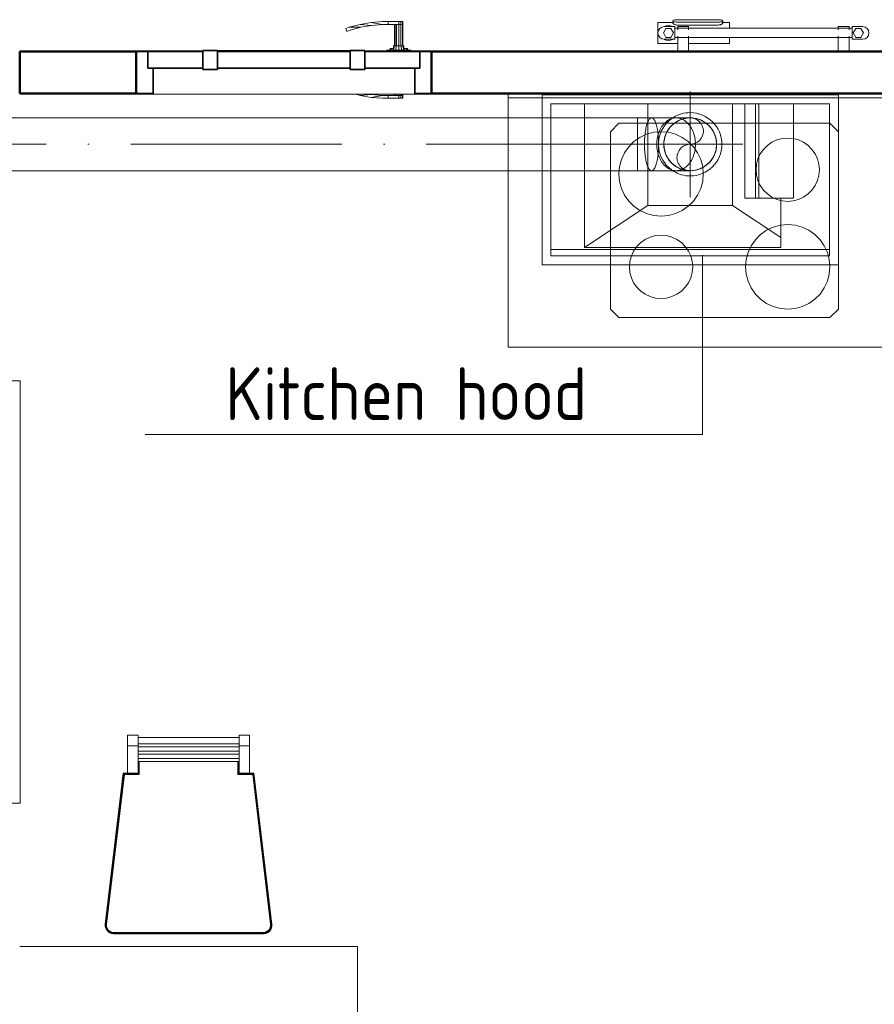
# Model space of a CAD drawing. Header units: millimetres. Extents: x 106 to 22495, y 2709 to 43185.
# Tile 18 of 76: x 10230 to 12254, y 38920 to 41251. Entities that reach past the tile are written whole.
import ezdxf

# ---------------------------------------------------------------- set-up
doc = ezdxf.new("R2010")
doc.units = ezdxf.units.MM
doc.linetypes.add('ADSK_Осевая', pattern=[700, 500, -100, 0, -100])
doc.linetypes.add('ADSK_Скрыто', pattern=[300, 150, -150])
for name, color, linetype, lineweight in [('A-DETL-____-HDLN', 90, 'ADSK_Скрыто', 9), ('A-DOOR-____-MCUT', 31, 'Continuous', 35), ('A-DOOR-____-OTLN', 31, 'Continuous', 20), ('A-GENM-____-MCUT', 13, 'Continuous', 50), ('A-GENM-____-OTLN', 13, 'Continuous', 20), ('A-WALL-____-MCUT', 113, 'Continuous', 50), ('A-WALL-____-OTLN', 113, 'Continuous', 20), ('I-FURN-____-MCUT', 30, 'Continuous', 9), ('I-FURN-____-OTLN', 30, 'Continuous', 20), ('M-EQPM-___-IDEN', 50, 'Continuous', 20), ('M-EQPM-____-OTLN', 50, 'Continuous', 20), ('M-HVAC-DUCT-CNTR', 70, 'ADSK_Осевая', 20), ('M-HVAC-DUCT-OTLN', 70, 'Continuous', 20)]:
    doc.layers.add(name, color=color, linetype=linetype, lineweight=lineweight)
doc.styles.add('GOST Common_1', font='GOST_Common.ttf', dxfattribs={"width": 0.9, "height": 125})

# ---------------------------------------------------------------- blocks, each defined once
blk = doc.blocks.new('Прямая форма - 83 new-611926-В_Этаж 03_Вентиляция')
at = {"layer": 'I-FURN-____-OTLN', "color": 253}
for p, q in [((-144.7, 1295.7), (-144.7, 1320.7)), ((-119.7, 1320.7), (-144.7, 1320.7)), ((-119.7, 1320.7), (-119.7, 1295.7)), ((-119.7, 1314.8), (119.7, 1314.8)), ((119.7, 1295.7), (119.7, 1320.7)), ((144.7, 1320.7), (119.7, 1320.7)), ((144.7, 1320.7), (144.7, 1295.7)), ((-144.7, 1230.7), (-144.7, 1295.7)), ((-119.7, 1295.7), (-144.7, 1295.7)), ((119.7, 1299.9), (-119.7, 1299.9)), ((-119.7, 1295.7), (-119.7, 1230.7)), ((119.7, 1292.8), (-119.7, 1292.8)), ((119.7, 1282.8), (-119.7, 1282.8)), ((119.7, 1230.7), (119.7, 1295.7)), ((144.7, 1295.7), (119.7, 1295.7)), ((144.7, 1295.7), (144.7, 1230.7)), ((119.7, 1275.6), (-119.7, 1275.6)), ((119.7, 1265.6), (-119.7, 1265.6)), ((119.7, 1258.5), (-119.7, 1258.5)), ((-119.5, 1230.5), (-119.5, 1258.5)), ((-119.1, 1230.1), (-119.1, 1258.5)), ((-118.5, 1229.5), (-118.5, 1258.5)), ((-117.8, 1228.9), (-117.8, 1258.5)), ((-117.1, 1228.1), (-117.1, 1258.5)), ((-116.7, 1227.7), (-116.7, 1258.5)), ((116.7, 1258.5), (116.7, 1227.7)), ((117.1, 1258.5), (117.1, 1228.1)), ((117.8, 1258.5), (117.8, 1228.9)), ((118.5, 1258.5), (118.5, 1229.5)), ((119.1, 1258.5), (119.1, 1230.1)), ((119.5, 1258.5), (119.5, 1230.5)), ((-197.3, 873.1), (-154.7, 1230.7)), ((-197.1, 873.1), (-154.6, 1230.5)), ((-196.7, 873), (-154.2, 1230.1)), ((-196.2, 873), (-153.7, 1229.5)), ((-195.5, 873), (-153.1, 1228.9)), ((-194.7, 872.9), (-152.4, 1228.1)), ((-194.3, 872.9), (-152.1, 1227.7)), ((-154.7, 1230.7), (-154.8, 1230.7)), ((-154.7, 1230.7), (-144.7, 1230.7)), ((-154.6, 1230.5), (-154.7, 1230.7)), ((-154.6, 1230.5), (-119.5, 1230.5)), ((-154.2, 1230.1), (-154.6, 1230.5)), ((-154.2, 1230.1), (-119.1, 1230.1)), ((-153.7, 1229.5), (-154.2, 1230.1)), ((-153.7, 1229.5), (-118.5, 1229.5)), ((-153.1, 1228.9), (-153.7, 1229.5)), ((-153.1, 1228.9), (-117.8, 1228.9)), ((-152.4, 1228.1), (-153.1, 1228.9)), ((-152.4, 1228.1), (-117.1, 1228.1)), ((-152.1, 1227.7), (-152.4, 1228.1)), ((-152.1, 1227.7), (-116.7, 1227.7)), ((-119.7, 1230.7), (-144.7, 1230.7)), ((-119.7, 1230.7), (-119.7, 1230.7)), ((-119.5, 1230.5), (-119.7, 1230.7)), ((-119.1, 1230.1), (-119.5, 1230.5)), ((-118.5, 1229.5), (-119.1, 1230.1)), ((-117.8, 1228.9), (-118.5, 1229.5)), ((-117.1, 1228.1), (-117.8, 1228.9)), ((-116.7, 1227.7), (-117.1, 1228.1)), ((116.7, 1227.7), (117.1, 1228.1)), ((116.7, 1227.7), (152.1, 1227.7)), ((117.1, 1228.1), (117.8, 1228.9)), ((117.1, 1228.1), (152.4, 1228.1)), ((117.8, 1228.9), (118.5, 1229.5)), ((117.8, 1228.9), (153.1, 1228.9)), ((118.5, 1229.5), (119.1, 1230.1)), ((118.5, 1229.5), (153.7, 1229.5)), ((119.1, 1230.1), (119.5, 1230.5)), ((119.1, 1230.1), (154.2, 1230.1)), ((119.5, 1230.5), (119.7, 1230.7)), ((119.5, 1230.5), (154.6, 1230.5)), ((144.7, 1230.7), (119.7, 1230.7)), ((119.7, 1230.7), (119.7, 1230.7)), ((144.7, 1230.7), (154.7, 1230.7)), ((152.1, 1227.7), (152.4, 1228.1)), ((152.1, 1227.7), (194.3, 872.9)), ((152.4, 1228.1), (153.1, 1228.9)), ((152.4, 1228.1), (194.7, 872.9)), ((153.1, 1228.9), (153.7, 1229.5)), ((153.1, 1228.9), (195.5, 873)), ((153.7, 1229.5), (154.2, 1230.1)), ((153.7, 1229.5), (196.2, 873)), ((154.2, 1230.1), (154.6, 1230.5)), ((154.2, 1230.1), (196.7, 873)), ((154.6, 1230.5), (154.7, 1230.7)), ((154.6, 1230.5), (197.1, 873.1)), ((154.7, 1230.7), (154.8, 1230.7)), ((154.7, 1230.7), (197.3, 873.1)), ((-197.2, 867.5), (-197.3, 873.1)), ((-197.2, 867.5), (-197.3, 873.1)), ((-197.3, 873.1), (-197.3, 873.1)), ((-197.2, 867.5), (-197.3, 873.1)), ((-197.3, 873.1), (-197.1, 873.1)), ((-195.5, 862.1), (-197.2, 867.5)), ((-195.5, 862.1), (-197.2, 867.5)), ((-195.5, 862.1), (-197.2, 867.5)), ((-197.2, 867.5), (-197.2, 867.5)), ((-197, 867.5), (-197.2, 867.5)), ((-197, 867.5), (-197.1, 873.1)), ((-197.1, 873.1), (-196.7, 873)), ((-196.6, 867.6), (-197, 867.5)), ((-195.3, 862.2), (-197, 867.5)), ((-196.6, 867.6), (-196.7, 873)), ((-196.7, 873), (-196.2, 873)), ((-196, 867.7), (-196.6, 867.6)), ((-195, 862.4), (-196.6, 867.6)), ((-196, 867.7), (-196.2, 873)), ((-196.2, 873), (-195.5, 873)), ((-195.4, 867.8), (-196, 867.7)), ((-194.5, 862.6), (-196, 867.7)), ((-195.4, 867.8), (-195.5, 873)), ((-195.5, 873), (-194.7, 872.9)), ((-194.6, 867.9), (-195.4, 867.8)), ((-193.8, 862.9), (-195.4, 867.8)), ((-194.5, 862.6), (-195, 862.4)), ((-194.6, 867.9), (-194.7, 872.9)), ((-194.7, 872.9), (-194.3, 872.9)), ((-194.2, 868), (-194.6, 867.9)), ((-193.2, 863.2), (-194.6, 867.9)), ((-193.8, 862.9), (-194.5, 862.6)), ((-191.5, 858.2), (-194.5, 862.6)), ((-194.2, 868), (-194.3, 872.9)), ((-192.8, 863.4), (-194.2, 868)), ((-193.2, 863.2), (-193.8, 862.9)), ((-191, 858.7), (-193.8, 862.9)), ((-192.8, 863.4), (-193.2, 863.2)), ((-190.5, 859.2), (-193.2, 863.2)), ((-190.2, 859.4), (-192.8, 863.4)), ((192.8, 863.4), (190.2, 859.4)), ((193.2, 863.2), (190.5, 859.2)), ((193.8, 862.9), (191, 858.7)), ((194.5, 862.6), (191.5, 858.2)), ((194.2, 868), (192.8, 863.4)), ((192.8, 863.4), (193.2, 863.2)), ((194.6, 867.9), (193.2, 863.2)), ((193.2, 863.2), (193.8, 862.9)), ((195.4, 867.8), (193.8, 862.9)), ((193.8, 862.9), (194.5, 862.6)), ((194.3, 872.9), (194.2, 868)), ((194.2, 868), (194.6, 867.9)), ((194.3, 872.9), (194.7, 872.9)), ((196, 867.7), (194.5, 862.6)), ((194.5, 862.6), (195, 862.4)), ((194.7, 872.9), (194.6, 867.9)), ((194.6, 867.9), (195.4, 867.8)), ((194.7, 872.9), (195.5, 873)), ((196.6, 867.6), (195, 862.4)), ((197, 867.5), (195.3, 862.2)), ((195.5, 873), (195.4, 867.8)), ((195.4, 867.8), (196, 867.7)), ((195.5, 873), (196.2, 873)), ((197.2, 867.5), (195.5, 862.1)), ((197.2, 867.5), (195.5, 862.1)), ((197.2, 867.5), (195.5, 862.1)), ((196.2, 873), (196, 867.7)), ((196, 867.7), (196.6, 867.6)), ((196.2, 873), (196.7, 873)), ((196.7, 873), (196.6, 867.6)), ((196.6, 867.6), (197, 867.5)), ((196.7, 873), (197.1, 873.1)), ((197.1, 873.1), (197, 867.5)), ((197, 867.5), (197.2, 867.5)), ((197.1, 873.1), (197.3, 873.1)), ((197.3, 873.1), (197.2, 867.5)), ((197.3, 873.1), (197.2, 867.5)), ((197.3, 873.1), (197.2, 867.5)), ((197.2, 867.5), (197.2, 867.5)), ((197.3, 873.1), (197.3, 873.1)), ((-195.3, 862.2), (-195.5, 862.1)), ((-192.4, 857.4), (-195.5, 862.1)), ((-192.4, 857.4), (-195.5, 862.1)), ((-192.4, 857.4), (-195.5, 862.1)), ((-195.5, 862.1), (-195.5, 862.1)), ((-195, 862.4), (-195.3, 862.2)), ((-192.3, 857.6), (-195.3, 862.2)), ((-192, 857.8), (-195, 862.4)), ((-192.3, 857.6), (-192.4, 857.4)), ((-188.2, 853.8), (-192.4, 857.4)), ((-188.2, 853.8), (-192.4, 857.4)), ((-188.1, 853.8), (-192.4, 857.4)), ((-192.4, 857.4), (-192.4, 857.4)), ((-192, 857.8), (-192.3, 857.6)), ((-188, 854), (-192.3, 857.6)), ((-191.5, 858.2), (-192, 857.8)), ((-187.8, 854.3), (-192, 857.8)), ((-191, 858.7), (-191.5, 858.2)), ((-187.5, 854.8), (-191.5, 858.2)), ((-190.5, 859.2), (-191, 858.7)), ((-187.2, 855.4), (-191, 858.7)), ((-190.2, 859.4), (-190.5, 859.2)), ((-186.7, 856), (-190.5, 859.2)), ((-186.5, 856.4), (-190.2, 859.4)), ((-183, 851.5), (-188.2, 853.8)), ((-183, 851.5), (-188.2, 853.8)), ((-188.1, 853.8), (-188.2, 853.8)), ((-188, 854), (-188.1, 853.8)), ((-183, 851.5), (-188.1, 853.8)), ((-187.8, 854.3), (-188, 854)), ((-183, 851.7), (-188, 854)), ((-187.5, 854.8), (-187.8, 854.3)), ((-182.9, 852.1), (-187.8, 854.3)), ((-187.2, 855.4), (-187.5, 854.8)), ((-182.7, 852.6), (-187.5, 854.8)), ((-186.7, 856), (-187.2, 855.4)), ((-182.5, 853.3), (-187.2, 855.4)), ((-186.5, 856.4), (-186.7, 856)), ((-182.3, 854), (-186.7, 856)), ((-182.2, 854.4), (-186.5, 856.4)), ((-182.9, 852.1), (-183, 851.7)), ((-177.5, 850.9), (-183, 851.7)), ((-183, 851.7), (-183, 851.5)), ((-177.5, 850.7), (-183, 851.5)), ((-177.5, 850.7), (-183, 851.5)), ((-177.5, 850.7), (-183, 851.5)), ((-183, 851.5), (-183, 851.5)), ((-182.7, 852.6), (-182.9, 852.1)), ((-177.4, 851.3), (-182.9, 852.1)), ((-182.5, 853.3), (-182.7, 852.6)), ((-177.4, 851.9), (-182.7, 852.6)), ((-182.3, 854), (-182.5, 853.3)), ((-177.3, 852.6), (-182.5, 853.3)), ((-182.2, 854.4), (-182.3, 854)), ((-177.3, 853.3), (-182.3, 854)), ((-177.3, 853.7), (-182.2, 854.4)), ((-177.4, 851.3), (-177.5, 850.9)), ((177.5, 850.9), (-177.5, 850.9)), ((-177.5, 850.9), (-177.5, 850.7)), ((177.5, 850.7), (-177.5, 850.7)), ((-177.5, 850.7), (-177.5, 850.7)), ((-177.3, 852.6), (-177.4, 851.9)), ((177.4, 851.9), (-177.4, 851.9)), ((-177.4, 851.9), (-177.4, 851.3)), ((177.4, 851.3), (-177.4, 851.3)), ((177.3, 853.7), (-177.3, 853.7)), ((-177.3, 853.7), (-177.3, 853.3)), ((177.3, 853.3), (-177.3, 853.3)), ((-177.3, 853.3), (-177.3, 852.6)), ((177.3, 852.6), (-177.3, 852.6)), ((182.2, 854.4), (177.3, 853.7)), ((182.3, 854), (177.3, 853.3)), ((177.3, 853.7), (177.3, 853.3)), ((182.5, 853.3), (177.3, 852.6)), ((177.3, 853.3), (177.3, 852.6)), ((177.3, 852.6), (177.4, 851.9)), ((182.7, 852.6), (177.4, 851.9)), ((182.9, 852.1), (177.4, 851.3)), ((177.4, 851.9), (177.4, 851.3)), ((177.4, 851.3), (177.5, 850.9)), ((183, 851.7), (177.5, 850.9)), ((183, 851.5), (177.5, 850.7)), ((183, 851.5), (177.5, 850.7)), ((183, 851.5), (177.5, 850.7)), ((177.5, 850.9), (177.5, 850.7)), ((177.5, 850.7), (177.5, 850.7)), ((186.5, 856.4), (182.2, 854.4)), ((182.2, 854.4), (182.3, 854)), ((186.7, 856), (182.3, 854)), ((182.3, 854), (182.5, 853.3)), ((187.2, 855.4), (182.5, 853.3)), ((182.5, 853.3), (182.7, 852.6)), ((187.5, 854.8), (182.7, 852.6)), ((182.7, 852.6), (182.9, 852.1)), ((187.8, 854.3), (182.9, 852.1)), ((182.9, 852.1), (183, 851.7)), ((188, 854), (183, 851.7)), ((188.2, 853.8), (183, 851.5)), ((188.2, 853.8), (183, 851.5)), ((188.1, 853.8), (183, 851.5)), ((183, 851.7), (183, 851.5)), ((183, 851.5), (183, 851.5)), ((190.2, 859.4), (186.5, 856.4)), ((186.5, 856.4), (186.7, 856)), ((190.5, 859.2), (186.7, 856)), ((186.7, 856), (187.2, 855.4)), ((191, 858.7), (187.2, 855.4)), ((187.2, 855.4), (187.5, 854.8)), ((191.5, 858.2), (187.5, 854.8)), ((187.5, 854.8), (187.8, 854.3)), ((192, 857.8), (187.8, 854.3)), ((187.8, 854.3), (188, 854)), ((192.3, 857.6), (188, 854)), ((188, 854), (188.1, 853.8)), ((192.4, 857.4), (188.1, 853.8)), ((188.1, 853.8), (188.2, 853.8)), ((192.4, 857.4), (188.2, 853.8)), ((192.4, 857.4), (188.2, 853.8)), ((190.2, 859.4), (190.5, 859.2)), ((190.5, 859.2), (191, 858.7)), ((191, 858.7), (191.5, 858.2)), ((191.5, 858.2), (192, 857.8)), ((195, 862.4), (192, 857.8)), ((192, 857.8), (192.3, 857.6)), ((195.3, 862.2), (192.3, 857.6)), ((192.3, 857.6), (192.4, 857.4)), ((195.5, 862.1), (192.4, 857.4)), ((195.5, 862.1), (192.4, 857.4)), ((195.5, 862.1), (192.4, 857.4)), ((192.4, 857.4), (192.4, 857.4)), ((195, 862.4), (195.3, 862.2)), ((195.3, 862.2), (195.5, 862.1)), ((195.5, 862.1), (195.5, 862.1)), ((400, 820.7), (-400, 820.7)), ((400, 820.7), (400, -820.7))]:
    blk.add_line(p, q, dxfattribs=at)
blk = doc.blocks.new('Прямая форма - FU - 052-611927-В_Этаж 03_Вентиляция')
blk.add_blockref('Прямая форма - 83 new-611926-В_Этаж 03_Вентиляция', (0, 0))
blk = doc.blocks.new('Family - WD - 004-611968-В_Этаж 03_Вентиляция')
at = {"layer": 'A-GENM-____-MCUT', "lineweight": 9}
for p, q in [((500, 1), (-500, 1)), ((-500, 1), (-500, -201)), ((500, -201), (500, 1)), ((-500, -201), (500, -201))]:
    blk.add_line(p, q, dxfattribs=at)
blk = doc.blocks.new('Прямая форма - 83 new-612012-В_Этаж 03_Вентиляция')
at = {"layer": 'A-WALL-____-MCUT', "color": 9}
for p, q in [((2424.2, 100), (100, 100)), ((2424.2, 0), (2424.2, 100)), ((3400, 100), (3124.2, 100)), ((3124.2, 100), (3124.2, 0)), ((3400, 0), (3400, 100)), ((897, 0), (2424.2, 0)), ((3124.2, 0), (3400, 0))]:
    blk.add_line(p, q, dxfattribs=at)
blk = doc.blocks.new('Прямая форма - SW - 010-612013-В_Этаж 03_Вентиляция')
blk.add_blockref('Прямая форма - 83 new-612012-В_Этаж 03_Вентиляция', (0, 0))
blk = doc.blocks.new('Family - DOO - 006-612015-В_Этаж 03_Вентиляция')
at = {"layer": 'A-GENM-____-MCUT', "lineweight": 9}
for p, q in [((350, 101), (-350, 101)), ((-350, 101), (-350, -1)), ((350, -1), (350, 101)), ((-350, -1), (350, -1))]:
    blk.add_line(p, q, dxfattribs=at)
blk = doc.blocks.new('Прямая форма - 83 new-612765-В_Этаж 03_Вентиляция')
at = {"layer": 'I-FURN-____-MCUT', "color": 133}
for p, q in [((0, 0), (0, -2142.9)), ((10, -2142.9), (10, -10)), ((0, -2142.9), (10, -2142.9))]:
    blk.add_line(p, q, dxfattribs=at)
at = {"layer": 'I-FURN-____-OTLN', "color": 253}
for p, q in [((600, -600), (600, -2142.9)), ((90, -1360.7), (70, -1380.7)), ((90, -1360.7), (70, -1380.7)), ((510, -1360.7), (90, -1360.7)), ((510, -1360.7), (90, -1360.7)), ((530, -1380.7), (510, -1360.7)), ((530, -1380.7), (510, -1360.7)), ((70, -1380.7), (70, -1880.7)), ((70, -1380.7), (70, -1880.7)), ((360, -1394.1), (345.7, -1404.1)), ((375.8, -1386.7), (360, -1394.1)), ((392.6, -1382.2), (375.8, -1386.7)), ((410, -1380.7), (392.6, -1382.2)), ((427.4, -1382.2), (410, -1380.7)), ((444.2, -1386.7), (427.4, -1382.2)), ((460, -1394.1), (444.2, -1386.7)), ((474.3, -1404.1), (460, -1394.1)), ((530, -1880.7), (530, -1380.7)), ((530, -1880.7), (530, -1380.7)), ((142.5, -1415.8), (131.8, -1423.3)), ((154.3, -1410.2), (142.5, -1415.8)), ((167, -1406.8), (154.3, -1410.2)), ((180, -1405.7), (167, -1406.8)), ((193, -1406.8), (180, -1405.7)), ((205.7, -1410.2), (193, -1406.8)), ((217.5, -1415.8), (205.7, -1410.2)), ((228.2, -1423.3), (217.5, -1415.8)), ((333.4, -1416.4), (323.4, -1430.7)), ((345.7, -1404.1), (333.4, -1416.4)), ((486.6, -1416.4), (474.3, -1404.1)), ((496.6, -1430.7), (486.6, -1416.4)), ((115, -1443.2), (109.5, -1455.1)), ((122.5, -1432.5), (115, -1443.2)), ((131.8, -1423.3), (122.5, -1432.5)), ((237.5, -1432.5), (228.2, -1423.3)), ((245, -1443.2), (237.5, -1432.5)), ((250.5, -1455.1), (245, -1443.2)), ((323.4, -1430.7), (316, -1446.5)), ((504, -1446.5), (496.6, -1430.7)), ((106.1, -1467.7), (105, -1480.7)), ((109.5, -1455.1), (106.1, -1467.7)), ((253.9, -1467.7), (250.5, -1455.1)), ((255, -1480.7), (253.9, -1467.7)), ((311.5, -1463.3), (310, -1480.7)), ((316, -1446.5), (311.5, -1463.3)), ((508.5, -1463.3), (504, -1446.5)), ((510, -1480.7), (508.5, -1463.3)), ((105, -1480.7), (106.1, -1493.7)), ((253.9, -1493.7), (255, -1480.7)), ((310, -1480.7), (311.5, -1498.1)), ((508.5, -1498.1), (510, -1480.7)), ((106.1, -1493.7), (109.5, -1506.4)), ((109.5, -1506.4), (115, -1518.2)), ((245, -1518.2), (250.5, -1506.4)), ((250.5, -1506.4), (253.9, -1493.7)), ((311.5, -1498.1), (316, -1514.9)), ((316, -1514.9), (323.4, -1530.7)), ((496.6, -1530.7), (504, -1514.9)), ((504, -1514.9), (508.5, -1498.1)), ((115, -1518.2), (122.5, -1528.9)), ((122.5, -1528.9), (131.8, -1538.2)), ((131.8, -1538.2), (142.5, -1545.7)), ((217.5, -1545.7), (228.2, -1538.2)), ((228.2, -1538.2), (237.5, -1528.9)), ((237.5, -1528.9), (245, -1518.2)), ((323.4, -1530.7), (333.4, -1545)), ((486.6, -1545), (496.6, -1530.7)), ((142.5, -1545.7), (154.3, -1551.2)), ((154.3, -1551.2), (167, -1554.6)), ((167, -1554.6), (180, -1555.7)), ((180, -1555.7), (193, -1554.6)), ((193, -1554.6), (205.7, -1551.2)), ((205.7, -1551.2), (217.5, -1545.7)), ((333.4, -1545), (345.7, -1557.3)), ((345.7, -1557.3), (360, -1567.3)), ((460, -1567.3), (474.3, -1557.3)), ((474.3, -1557.3), (486.6, -1545)), ((360, -1567.3), (375.8, -1574.7)), ((375.8, -1574.7), (392.6, -1579.2)), ((392.6, -1579.2), (410, -1580.7)), ((410, -1580.7), (427.4, -1579.2)), ((427.4, -1579.2), (444.2, -1574.7)), ((444.2, -1574.7), (460, -1567.3)), ((140, -1694.1), (125.7, -1704.1)), ((155.8, -1686.7), (140, -1694.1)), ((172.6, -1682.2), (155.8, -1686.7)), ((190, -1680.7), (172.6, -1682.2)), ((207.4, -1682.2), (190, -1680.7)), ((224.2, -1686.7), (207.4, -1682.2)), ((240, -1694.1), (224.2, -1686.7)), ((254.3, -1704.1), (240, -1694.1)), ((113.4, -1716.4), (103.4, -1730.7)), ((125.7, -1704.1), (113.4, -1716.4)), ((266.6, -1716.4), (254.3, -1704.1)), ((276.6, -1730.7), (266.6, -1716.4)), ((361.8, -1723.3), (352.5, -1732.5)), ((372.5, -1715.8), (361.8, -1723.3)), ((384.3, -1710.2), (372.5, -1715.8)), ((397, -1706.8), (384.3, -1710.2)), ((410, -1705.7), (397, -1706.8)), ((423, -1706.8), (410, -1705.7)), ((435.7, -1710.2), (423, -1706.8)), ((447.5, -1715.8), (435.7, -1710.2)), ((458.2, -1723.3), (447.5, -1715.8)), ((467.5, -1732.5), (458.2, -1723.3)), ((96, -1746.5), (91.5, -1763.3)), ((103.4, -1730.7), (96, -1746.5)), ((284, -1746.5), (276.6, -1730.7)), ((288.5, -1763.3), (284, -1746.5)), ((345, -1743.2), (339.5, -1755.1)), ((352.5, -1732.5), (345, -1743.2)), ((475, -1743.2), (467.5, -1732.5)), ((480.5, -1755.1), (475, -1743.2)), ((91.5, -1763.3), (90, -1780.7)), ((290, -1780.7), (288.5, -1763.3)), ((336.1, -1767.7), (335, -1780.7)), ((339.5, -1755.1), (336.1, -1767.7)), ((483.9, -1767.7), (480.5, -1755.1)), ((485, -1780.7), (483.9, -1767.7)), ((90, -1780.7), (91.5, -1798.1)), ((288.5, -1798.1), (290, -1780.7)), ((335, -1780.7), (336.1, -1793.7)), ((336.1, -1793.7), (339.5, -1806.4)), ((480.5, -1806.4), (483.9, -1793.7)), ((483.9, -1793.7), (485, -1780.7)), ((91.5, -1798.1), (96, -1814.9)), ((96, -1814.9), (103.4, -1830.7)), ((276.6, -1830.7), (284, -1814.9)), ((284, -1814.9), (288.5, -1798.1)), ((339.5, -1806.4), (345, -1818.2)), ((475, -1818.2), (480.5, -1806.4)), ((103.4, -1830.7), (113.4, -1845)), ((266.6, -1845), (276.6, -1830.7)), ((345, -1818.2), (352.5, -1828.9)), ((352.5, -1828.9), (361.8, -1838.2)), ((361.8, -1838.2), (372.5, -1845.7)), ((447.5, -1845.7), (458.2, -1838.2)), ((458.2, -1838.2), (467.5, -1828.9)), ((467.5, -1828.9), (475, -1818.2)), ((113.4, -1845), (125.7, -1857.3)), ((125.7, -1857.3), (140, -1867.3)), ((240, -1867.3), (254.3, -1857.3)), ((254.3, -1857.3), (266.6, -1845)), ((372.5, -1845.7), (384.3, -1851.2)), ((384.3, -1851.2), (397, -1854.6)), ((397, -1854.6), (410, -1855.7)), ((410, -1855.7), (423, -1854.6)), ((423, -1854.6), (435.7, -1851.2)), ((435.7, -1851.2), (447.5, -1845.7)), ((70, -1880.7), (90, -1900.7)), ((70, -1880.7), (90, -1900.7)), ((140, -1867.3), (155.8, -1874.7)), ((155.8, -1874.7), (172.6, -1879.2)), ((172.6, -1879.2), (190, -1880.7)), ((190, -1880.7), (207.4, -1879.2)), ((207.4, -1879.2), (224.2, -1874.7)), ((224.2, -1874.7), (240, -1867.3)), ((530, -1880.7), (510, -1900.7)), ((510, -1900.7), (530, -1880.7)), ((510, -1900.7), (90, -1900.7)), ((90, -1900.7), (510, -1900.7)), ((600, -2142.9), (10, -2142.9))]:
    blk.add_line(p, q, dxfattribs=at)
blk = doc.blocks.new('Прямая форма - FU - 053-612766-В_Этаж 03_Вентиляция')
blk.add_blockref('Прямая форма - 83 new-612765-В_Этаж 03_Вентиляция', (0, 0))
blk = doc.blocks.new('Прямая форма - 83 new-608956-В_Этаж 03_Вентиляция')
at = {"layer": 'A-DOOR-____-MCUT', "color": 53}
for p, q in [((-322, 0), (-350, 0)), ((-350, 0), (-350, -100)), ((-192, 0), (-322, 0)), ((-322, 0), (-322, -40)), ((-322, -40), (-322, 0)), ((-157, 2.5), (-192, 2.5)), ((-192, 2.5), (-192, -42.5)), ((-192, -40), (-192, 0)), ((-157, -42.5), (-157, 2.5)), ((157, 0), (-157, 0)), ((-157, 0), (-157, -40)), ((192, 2.5), (157, 2.5)), ((157, 2.5), (157, -42.5)), ((157, -40), (157, 0)), ((192, -42.5), (192, 2.5)), ((322, 0), (192, 0)), ((192, 0), (192, -40)), ((322, -40), (322, 0)), ((350, 0), (322, 0)), ((322, 0), (322, -40)), ((350, -100), (350, 0)), ((-322, -40), (-192, -40)), ((-310, -40), (-322, -40)), ((-310, -100), (-310, -40)), ((-192, -42.5), (-157, -42.5)), ((-157, -40), (157, -40)), ((157, -42.5), (192, -42.5)), ((192, -40), (322, -40)), ((310, -40), (310, -100)), ((322, -40), (310, -40)), ((-350, -100), (-310, -100)), ((310, -100), (350, -100))]:
    blk.add_line(p, q, dxfattribs=at)
at = {"layer": 'A-DOOR-____-OTLN', "color": 253}
for p, q in [((233.6, 71), (206.9, 68.7)), ((247, 71), (233.6, 71)), ((247, 64), (247, 71)), ((247, 71), (272, 71)), ((247, 64), (247, 71)), ((272, 71), (277, 71)), ((272, 64), (272, 71)), ((277, 71), (280.7, 71)), ((277, 64), (277, 71)), ((280.7, 71), (282, 71)), ((280.7, 64), (280.7, 71)), ((282, 64), (282, 71)), ((146.5, 54.1), (154.6, 57.1)), ((148.8, 47.5), (146.5, 54.1)), ((156.7, 50.4), (148.8, 47.5)), ((154.6, 57.1), (180.5, 64)), ((154.6, 57.1), (182, 57.2)), ((182, 57.2), (156.7, 50.4)), ((180.5, 64), (206.9, 68.7)), ((180.5, 64), (207.8, 61.7)), ((207.8, 61.7), (182, 57.2)), ((206.9, 68.7), (233.9, 64)), ((207.8, 61.7), (233.9, 64)), ((233.9, 64), (247, 64)), ((272, 64), (247, 64)), ((262, 13), (262, 64)), ((263.3, 64), (263.3, 13)), ((267, 64), (267, 13)), ((272, 13), (272, 64)), ((277, 64), (272, 64)), ((277, 64), (272, 64)), ((277, 13), (277, 64)), ((277, 64), (280.7, 64)), ((280.7, 64), (277, 64)), ((280.7, 64), (282, 64)), ((280.7, 13), (280.7, 64)), ((282, 64), (280.7, 64)), ((282, 13), (282, 64)), ((-157, 2.5), (-153.6, 2.5)), ((-153.6, 2.5), (-150.3, 2.5)), ((-153.6, 1), (-153.6, 2.5)), ((-150.3, 2.5), (-147, 2.5)), ((-150.3, 1), (-150.3, 2.5)), ((-147, 2.5), (-143.9, 2.5)), ((-147, 1), (-147, 2.5)), ((-143.9, 2.5), (-140.9, 2.5)), ((-143.9, 1), (-143.9, 2.5)), ((-140.9, 2.5), (-138, 2.5)), ((-140.9, 1), (-140.9, 2.5)), ((-138, 2.5), (-135.3, 2.5)), ((-138, 1), (-138, 2.5)), ((-135.3, 2.5), (-132.7, 2.5)), ((-135.3, 1), (-135.3, 2.5)), ((-132.7, 2.5), (-130.3, 2.5)), ((-132.7, 1), (-132.7, 2.5)), ((-130.3, 2.5), (-127.9, 2.5)), ((-130.3, 1), (-130.3, 2.5)), ((-127.9, 2.5), (-125.8, 2.5)), ((-127.9, 1), (-127.9, 2.5)), ((-125.8, 2.5), (-123.8, 2.5)), ((-125.8, 1), (-125.8, 2.5)), ((-123.8, 2.5), (-122, 2.5)), ((-123.8, 1), (-123.8, 2.5)), ((-122, 2.5), (0, 2.5)), ((-122, 1), (-122, 2.5)), ((0, 2.5), (122, 2.5)), ((122, 2.5), (123.8, 2.5)), ((122, 1), (122, 2.5)), ((123.8, 2.5), (125.8, 2.5)), ((123.8, 1), (123.8, 2.5)), ((125.8, 2.5), (127.9, 2.5)), ((125.8, 1), (125.8, 2.5)), ((127.9, 2.5), (130.3, 2.5)), ((127.9, 1), (127.9, 2.5)), ((130.3, 2.5), (132.7, 2.5)), ((130.3, 1), (130.3, 2.5)), ((132.7, 2.5), (135.3, 2.5)), ((132.7, 1), (132.7, 2.5)), ((135.3, 2.5), (138, 2.5)), ((135.3, 1), (135.3, 2.5)), ((138, 2.5), (140.9, 2.5)), ((138, 1), (138, 2.5)), ((140.9, 2.5), (143.9, 2.5)), ((140.9, 1), (140.9, 2.5)), ((143.9, 2.5), (147, 2.5)), ((143.9, 1), (143.9, 2.5)), ((147, 2.5), (150.3, 2.5)), ((147, 1), (147, 2.5)), ((150.3, 2.5), (153.6, 2.5)), ((150.3, 1), (150.3, 2.5)), ((153.6, 2.5), (157, 2.5)), ((153.6, 1), (153.6, 2.5)), ((300.5, 3), (243.5, 3)), ((243.5, 3), (243.5, 1)), ((250, 3), (252, 7)), ((254.7, 7), (252, 7)), ((252.9, 3), (254.7, 7)), ((254.7, 7), (259.4, 7)), ((259, 3), (260, 13)), ((261.6, 13), (260, 13)), ((260.7, 3), (261.6, 13)), ((261.6, 13), (266, 13)), ((266, 13), (265.5, 3)), ((266, 13), (272, 13)), ((272, 13), (278, 13)), ((272, 13), (272, 3)), ((278, 13), (282.4, 13)), ((278, 13), (278.5, 3)), ((282.4, 13), (284, 13)), ((282.4, 13), (283.3, 3)), ((284, 13), (285, 3)), ((284.6, 7), (289.3, 7)), ((289.3, 7), (292, 7)), ((289.3, 7), (291.1, 3)), ((292, 7), (294, 3)), ((300.5, 1), (300.5, 3)), ((180.5, -104), (169.3, -101)), ((207.8, -101.7), (180.5, -104)), ((180.5, -104), (206.9, -108.7)), ((203.7, -101), (207.8, -101.7)), ((233.9, -104), (206.9, -108.7)), ((206.9, -108.7), (233.6, -111)), ((207.8, -101.7), (233.9, -104)), ((233.6, -111), (247, -111)), ((247, -104), (233.9, -104)), ((247, -104), (272, -104)), ((247, -111), (247, -104)), ((247, -111), (247, -104)), ((272, -111), (247, -111)), ((262, -104), (262, -101)), ((263.3, -101), (263.3, -104)), ((267, -101), (267, -104)), ((272, -104), (272, -101)), ((272, -104), (277, -104)), ((272, -111), (272, -104)), ((277, -104), (272, -104)), ((277, -111), (272, -111)), ((277, -104), (277, -101)), ((277, -104), (280.7, -104)), ((277, -111), (277, -104)), ((280.7, -104), (277, -104)), ((280.7, -111), (277, -111)), ((280.7, -104), (280.7, -101)), ((280.7, -104), (282, -104)), ((280.7, -111), (280.7, -104)), ((282, -104), (280.7, -104)), ((282, -111), (280.7, -111)), ((282, -104), (282, -101)), ((282, -111), (282, -104))]:
    blk.add_line(p, q, dxfattribs=at)
blk = doc.blocks.new('Прямая форма - DOO - 006-612856-В_Этаж 03_Вентиляция')
blk.add_blockref('Прямая форма - 83 new-608956-В_Этаж 03_Вентиляция', (350, 0))
blk = doc.blocks.new('83 new_ifc_RVT-1-В_Этаж 03_Вентиляция')
at = {"layer": 'A-DOOR-____-OTLN', "color": 253, "lineweight": 20}
blk.add_blockref('Прямая форма - DOO - 006-612856-В_Этаж 03_Вентиляция', (21386.1, 41175.8), dxfattribs=at)
at = {"layer": 'A-GENM-____-OTLN', "color": 253, "lineweight": 20}
for name, p, rotation in [('Family - DOO - 006-612015-В_Этаж 03_Вентиляция', (21736.1, 41175.8), 180), ('Family - WD - 004-611968-В_Этаж 03_Вентиляция', (20910.3, 39895.8), 90)]:
    blk.add_blockref(name, p, dxfattribs=dict(at, rotation=rotation))
at = {"layer": 'A-WALL-____-OTLN', "color": 253, "lineweight": 20, "rotation": 180}
blk.add_blockref('Прямая форма - SW - 010-612013-В_Этаж 03_Вентиляция', (24510.3, 41175.8), dxfattribs=at)
at = {"layer": 'I-FURN-____-OTLN', "color": 253, "lineweight": 20, "rotation": 270}
blk.add_blockref('Прямая форма - FU - 053-612766-В_Этаж 03_Вентиляция', (24410.3, 41075.8), dxfattribs=at)
at = {"layer": 'I-FURN-____-OTLN', "color": 253, "lineweight": 20}
blk.add_blockref('Прямая форма - FU - 052-611927-В_Этаж 03_Вентиляция', (21510.3, 38236.4), dxfattribs=at)
blk = doc.blocks.new('ADSK_Отвод_Круглый - Стандарт-1647485-В_Этаж 03_Вентиляция')
at = {"layer": 'M-HVAC-DUCT-OTLN', "color": 5}
for p, q in [((22607.1, 41018.4), (22573.6, 41018.4)), ((22573.6, 41018.4), (22573.6, 40955.9)), ((22665.1, 41018.4), (22607.1, 41018.4)), ((22698.6, 41018.4), (22665.1, 41018.4)), ((22573.6, 40955.9), (22573.6, 40893.4)), ((22573.6, 40893.4), (22607.1, 40893.4)), ((22607.1, 40893.4), (22665.1, 40893.4)), ((22665.1, 40893.4), (22698.6, 40893.4))]:
    blk.add_line(p, q, dxfattribs=at)
at = {"layer": 'M-HVAC-DUCT-OTLN', "color": 151}
for p, q in [((22573.6, 41018.4), (22573.6, 40955.9)), ((22573.6, 40955.9), (22573.6, 40893.4))]:
    blk.add_line(p, q, dxfattribs=at)
at = {"layer": 'M-HVAC-DUCT-OTLN', "color": 171}
for start, end in [(90, 140.5581), (0, 90), (140.8632, 180), (180, 270), (270, 0)]:
    blk.add_arc((22698.6, 40955.9), 62.5, start, end, dxfattribs=at)
for points in [[(22590.3, 40955.9), (22590.3, 40961.4), (22590.7, 40972.3), (22592.4, 40987.5), (22595.1, 41000.6), (22598.6, 41010.7), (22602.7, 41017), (22605.6, 41018.4), (22607.1, 41018.4)], [(22619.3, 40955.9), (22619.3, 40961.4), (22620.4, 40972.3), (22625, 40987.5), (22632.4, 41000.6), (22641.9, 41010.7), (22653.1, 41017), (22661.1, 41018.4), (22665.1, 41018.4)], [(22607.1, 40893.4), (22605.6, 40893.4), (22602.7, 40894.9), (22598.6, 40901.2), (22595.1, 40911.2), (22592.4, 40924.3), (22590.7, 40939.6), (22590.3, 40950.5), (22590.3, 40955.9)], [(22665.1, 40893.4), (22661.1, 40893.4), (22653.1, 40894.9), (22641.9, 40901.2), (22632.4, 40911.2), (22625, 40924.3), (22620.4, 40939.6), (22619.3, 40950.5), (22619.3, 40955.9)], [(22698.6, 40893.4), (22693.1, 40893.4), (22682.2, 40894.9), (22667, 40901.2), (22653.9, 40911.2), (22643.8, 40924.3), (22637.5, 40939.6), (22636.1, 40950.5), (22636.1, 40955.9)]]:
    blk.add_open_spline(points, degree=3, dxfattribs=at)
at = {"layer": 'M-HVAC-DUCT-OTLN', "color": 5}
for points in [[(22607.1, 41018.4), (22608.5, 41018.4), (22611.5, 41017), (22615.5, 41010.7), (22619.1, 41000.6), (22621.7, 40987.5), (22623.4, 40972.3), (22623.8, 40961.4), (22623.8, 40955.9)], [(22665.1, 41018.4), (22669.1, 41018.4), (22677.1, 41017), (22688.2, 41010.7), (22697.8, 41000.6), (22705.2, 40987.5), (22709.8, 40972.3), (22710.8, 40961.4), (22710.8, 40955.9)], [(22698.6, 41018.4), (22704, 41018.4), (22714.9, 41017), (22730.2, 41010.7), (22743.3, 41000.6), (22753.3, 40987.5), (22759.6, 40972.3), (22761.1, 40961.4), (22761.1, 40955.9)], [(22623.8, 40955.9), (22623.8, 40950.5), (22623.4, 40939.6), (22621.7, 40924.3), (22619.1, 40911.2), (22615.5, 40901.2), (22611.5, 40894.9), (22608.5, 40893.4), (22607.1, 40893.4)], [(22710.8, 40955.9), (22710.8, 40950.5), (22709.8, 40939.6), (22705.2, 40924.3), (22697.8, 40911.2), (22688.2, 40901.2), (22677.1, 40894.9), (22669.1, 40893.4), (22665.1, 40893.4)], [(22761.1, 40955.9), (22761.1, 40950.5), (22759.6, 40939.6), (22753.3, 40924.3), (22743.3, 40911.2), (22730.2, 40901.2), (22714.9, 40894.9), (22704, 40893.4), (22698.6, 40893.4)]]:
    blk.add_open_spline(points, degree=3, dxfattribs=at)
at = {"layer": 'M-HVAC-DUCT-OTLN', "color": 171}
for points, knots in [([(22650.3, 40995.6), (22651.6, 40997.2), (22656.6, 41002.7), (22667, 41010.7), (22682.2, 41017), (22693.1, 41018.4), (22698.6, 41018.4)], [0.4382437, 0.4382437, 0.4382437, 0.4382437, 0.5, 0.6666667, 0.8333333, 1, 1, 1, 1]), ([(22636.1, 40955.9), (22636.1, 40961.4), (22637.5, 40972.3), (22643, 40985.5), (22648, 40992.8), (22650.1, 40995.4)], [0, 0, 0, 0, 0.1666667, 0.3333333, 0.4348538, 0.4348538, 0.4348538, 0.4348538])]:
    blk.add_open_spline(points, degree=3, knots=knots, dxfattribs=at)
blk = doc.blocks.new('Кухня вытяжка встраиваемая - 702w x 402d x 283h-1590166-В_Этаж 03_Вентиляция')
at = {"layer": 'A-DETL-____-HDLN', "color": 170}
for p, q in [((-308.5, 146.5), (-308.5, 146.3)), ((-287.5, 146.5), (-287.5, 146.3)), ((-57.5, 146), (-57.5, 146.5)), ((-207.5, 138.5), (-207.5, 138.2)), ((-57.5, 59.9), (-57.5, 59.9)), ((-207.5, 24), (-207.5, 23.7)), ((-308.5, 21.7), (-308.5, 21.5)), ((-287.5, 21.7), (-287.5, 21.5)), ((-57.5, 21.5), (-57.5, 22))]:
    blk.add_line(p, q, dxfattribs=at)
for start, end in [(167.1429, 167.8143), (180.0382, 180.2009), (192.5002, 192.8571), (237.7771, 237.9796)]:
    blk.add_arc((42.5, 84), 75, start, end, dxfattribs=at)
at = {"layer": 'M-EQPM-____-OTLN', "color": 5}
for p, q in [((393.5, 201), (-308.5, 201)), ((-308.5, 201), (-308.5, 146.5)), ((393.5, -201), (393.5, 201)), ((372.5, 180), (-287.5, 180)), ((-287.5, 180), (-287.5, 146.5)), ((-207.5, 180), (-207.5, 146.5)), ((-57.5, 146.5), (-57.5, 180)), ((142.5, 180), (142.5, -61.1)), ((171.8, -43.7), (171.8, 180)), ((197, -43.7), (197, 180)), ((205.5, -43.7), (205.5, 180)), ((287.6, -43.7), (287.6, 180)), ((372.5, -180), (372.5, 180)), ((-308.5, 21.5), (-308.5, -201)), ((-287.5, 21.5), (-287.5, -180)), ((-207.5, 21.5), (-207.5, -160)), ((-57.5, -61.1), (-57.5, 21.5)), ((171.8, -43.7), (287.6, -43.7)), ((257.5, -160), (257.5, -43.7)), ((-207.5, -160), (-57.5, -61.1)), ((142.5, -61.1), (-57.5, -61.1)), ((142.5, -61.1), (257.5, -136.9)), ((257.5, -160), (-207.5, -160)), ((-287.5, -165), (372.5, -165)), ((-287.5, -180), (372.5, -180)), ((-308.5, -201), (393.5, -201))]:
    blk.add_line(p, q, dxfattribs=at)
at = {"layer": 'M-EQPM-____-OTLN', "color": 171}
for p, q in [((-308.5, 146.2), (-308.5, 21.8)), ((-287.5, 146.3), (-287.5, 21.7)), ((-207.5, 146.4), (-207.5, 138.5)), ((-57.5, 60), (-57.5, 146)), ((-207.5, 138.1), (-207.5, 24)), ((-57.5, 22), (-57.5, 59.8)), ((-207.5, 23.6), (-207.5, 21.6))]:
    blk.add_line(p, q, dxfattribs=at)
for start, end in [(121.9821, 167.1429), (167.8525, 180), (180.2391, 192.462), (192.8571, 237.7388)]:
    blk.add_arc((42.5, 84), 75, start, end, dxfattribs=at)
at = {"layer": 'M-EQPM-____-OTLN', "color": 5}
for start, end in [(90, 121.9821), (270, 90), (238.0179, 270)]:
    blk.add_arc((42.5, 84), 75, start, end, dxfattribs=at)
blk = doc.blocks.new('THERMEX_Электрический_полотенцесушитель_Menta - THERMEX_MENTA-1657907-В_Этаж 03_Вентиляция')
at = {"layer": 'A-DETL-____-HDLN'}
for p, q in [((-202.9, 45), (-202.9, 45)), ((-202.9, 45), (-202.9, 45)), ((-177.1, 45), (-177.1, 45)), ((-177.1, 45), (-177.1, 45)), ((177.1, 45), (177.1, 45)), ((177.1, 45), (177.1, 45)), ((202.9, 45), (202.9, 45)), ((202.9, 45), (202.9, 45)), ((-202.9, -15), (-202.9, -15)), ((-202.9, -15), (-202.9, -15)), ((-177.1, -15), (-177.1, -15)), ((-177.1, -15), (-177.1, -15)), ((177.1, -15), (177.1, -15)), ((177.1, -15), (177.1, -15)), ((202.9, -15), (202.9, -15)), ((202.9, -15), (202.9, -15))]:
    blk.add_line(p, q, dxfattribs=at)
at = {"layer": 'M-EQPM-____-OTLN'}
for p, q in [((-203, 45), (-203, 7.8)), ((-203, 45), (-203, 11)), ((-202.9, 45), (-202.9, 45)), ((-177.1, 45), (-177.1, 45)), ((-177, 7.8), (-177, 45)), ((-177, 11), (-177, 45)), ((177.1, 25), (80, 25)), ((80, 25), (80, 11)), ((177, 45), (177, 7.8)), ((177, 45), (177, 11)), ((177.1, 45), (177.1, 45)), ((202.9, 45), (202.9, 45)), ((250, 25), (202.9, 25)), ((203, 7.7), (203, 45)), ((203, 11), (203, 45)), ((250, -25), (250, 25)), ((-231, 10.4), (-237, 0)), ((-210, 15), (-235, 15)), ((-219, 10.4), (-231, 10.4)), ((-213, 0), (-219, 10.4)), ((-210, -15), (-210, 15)), ((210, 11), (-210, 11)), ((235, 15), (210, 15)), ((210, 15), (210, -15)), ((219, 10.4), (213, 0)), ((231, 10.4), (219, 10.4)), ((237, 0), (231, 10.4)), ((-237, 0), (-231, -10.4)), ((-235, -15), (-210, -15)), ((-231, -10.4), (-219, -10.4)), ((-219, -10.4), (-213, 0)), ((-210, -11), (210, -11)), ((-203, -7.7), (-203, -15)), ((-203, -11), (-203, -15)), ((-202.9, -15), (-202.9, -15)), ((-177.1, -15), (-177.1, -15)), ((-177, -15), (-177, -7.8)), ((-177, -15), (-177, -11)), ((80, -11.1), (80, -25)), ((106.8, -18.8), (203.8, -18.8)), ((177, -7.8), (177, -15)), ((177, -11), (177, -15)), ((177.1, -15), (177.1, -15)), ((202.9, -15), (202.9, -15)), ((203, -15), (203, -7.8)), ((203, -15), (203, -11)), ((210, -15), (235, -15)), ((213, 0), (219, -10.4)), ((219, -10.4), (231, -10.4)), ((231, -10.4), (237, 0)), ((80, -25), (97.9, -25)), ((95.8, -24.1), (95.8, -28.6)), ((203.8, -25.7), (106.8, -25.7)), ((106.8, -31.4), (203.8, -31.4)), ((212.6, -25), (250, -25)), ((214.8, -28.6), (214.8, -24.1))]:
    blk.add_line(p, q, dxfattribs=at)
at = {"layer": 'M-EQPM-____-OTLN', "flags": 128}
for points in [[(-202.9, 45), (-202.4, 45), (-201.3, 45), (-199.7, 45), (-197.6, 45), (-195.3, 45), (-192.7, 45), (-190, 45)], [(-190, 45), (-187.3, 45), (-184.7, 45), (-182.4, 45), (-180.3, 45), (-178.7, 45), (-177.6, 45), (-177.1, 45)], [(177.1, 45), (177.6, 45), (178.7, 45), (180.3, 45), (182.4, 45), (184.7, 45), (187.3, 45), (190, 45)], [(190, 45), (192.7, 45), (195.3, 45), (197.6, 45), (199.7, 45), (201.3, 45), (202.4, 45), (202.9, 45)], [(-190, -15), (-192.7, -15), (-195.3, -15), (-197.6, -15), (-199.7, -15), (-201.3, -15), (-202.4, -15), (-202.9, -15)], [(-177.1, -15), (-177.6, -15), (-178.7, -15), (-180.3, -15), (-182.4, -15), (-184.7, -15), (-187.3, -15), (-190, -15)], [(190, -15), (187.3, -15), (184.7, -15), (182.4, -15), (180.3, -15), (178.7, -15), (177.6, -15), (177.1, -15)], [(202.9, -15), (202.4, -15), (201.3, -15), (199.7, -15), (197.6, -15), (195.3, -15), (192.7, -15), (190, -15)]]:
    blk.add_lwpolyline(points, dxfattribs=at)
at = {"layer": 'M-EQPM-____-OTLN'}
for centre, radius, start, end in [((-235, 0), 15, 90, 270), ((225, 0), 18, 56.9143, 123.0857), ((235, 0), 15, 270, 90), ((225, 0), 18, 236.9143, 303.0857)]:
    blk.add_arc(centre, radius, start, end, dxfattribs=at)
for centre, start_param, end_param in [((106.8, -28.6), 4.712389, 7.853982), ((203.8, -28.6), 1.570796, 4.712389)]:
    blk.add_ellipse(centre, major_axis=(-11, 0), ratio=0.258819, start_param=start_param, end_param=end_param, dxfattribs=at)
for points, knots in [([(95.8, -23.8), (95.9, -23.5), (96.4, -22.8), (97.9, -21.5), (99.9, -20.3), (101.8, -19.6), (103.9, -19), (105.6, -18.8), (106.8, -18.8)], [0.3333333, 0.3333333, 0.3333333, 0.3333333, 0.4444444, 0.5833333, 0.7222222, 0.7916667, 0.8611111, 1, 1, 1, 1]), ([(203.8, -18.8), (204.7, -18.8), (206.5, -18.9), (209, -19.6), (211.2, -20.6), (213.1, -21.9), (214.2, -22.9), (214.6, -23.6), (214.7, -23.8), (214.7, -23.8)], [0, 0, 0, 0, 0.1111111, 0.2222222, 0.3333333, 0.4444444, 0.5833333, 0.6527778, 0.6666667, 0.6666667, 0.6666667, 0.6666667])]:
    blk.add_open_spline(points, degree=3, knots=knots, dxfattribs=at)
blk = doc.blocks.new('ADSK_M_Оборудование - ADSK_Наименование_25-431939-В_Этаж 03_Вентиляция')
at = {"layer": 'M-EQPM-___-IDEN'}
blk.add_line((-12.5, 0), (12.5, 0), dxfattribs=at)

msp = doc.modelspace()

# ---------------------------------------------------------------- linework, layer by layer
at = {"layer": 'A-DETL-____-HDLN', "color": 170}
for centre, radius, start, end in [((11818.1, 40955.9), 62.5, 75.9899, 76.2221), ((11818.1, 40955.9), 62.5, 153.7328, 154.2857), ((11818.1, 40955.9), 62.5, 45.9521, 46.2365), ((11818.1, 40955.9), 62.5, 30.6463, 30.9331), ((11818.1, 40955.9), 62.5, 15.3849, 15.7328), ((11818.1, 40955.9), 62.5, 344.7069, 345.0778), ((11818.1, 40924.7), 31.2, 166.9354, 167.542), ((11818.1, 40955.9), 62.5, 314.1396, 314.5229), ((11818.1, 40955.9), 62.5, 329.4454, 329.711), ((11818.1, 40955.9), 62.5, 283.7779, 284.3782)]:
    msp.add_arc(centre, radius, start, end, dxfattribs=at)
at = {"layer": 'M-EQPM-___-IDEN'}
for p, q in [((11847.3, 40693.1), (11847.3, 40269)), ((11847.3, 40269), (11777.3, 40269))]:
    msp.add_line(p, q, dxfattribs=at)
at = {"layer": 'M-HVAC-DUCT-CNTR', "color": 5}
for p, q in [((11818.1, 40830.9), (11818.1, 41080.9)), ((11693.1, 40955.9), (9818.1, 40955.9)), ((11693.1, 40955.9), (11943.1, 40955.9)), ((11693.1, 40955.9), (11818.1, 40955.9))]:
    msp.add_line(p, q, dxfattribs=at)
at = {"layer": 'M-HVAC-DUCT-CNTR', "color": 151}
msp.add_line((11693.1, 40955.9), (9818.1, 40955.9), dxfattribs=at)
at = {"layer": 'M-HVAC-DUCT-OTLN', "color": 5}
for p, q in [((11693.1, 41018.4), (9818.1, 41018.4)), ((11693.1, 40893.4), (11693.1, 41018.4)), ((9818.1, 40893.4), (11693.1, 40893.4))]:
    msp.add_line(p, q, dxfattribs=at)
at = {"layer": 'M-HVAC-DUCT-OTLN', "color": 171}
for centre, radius, start, end in [((11818.1, 40955.9), 62.5, 128.6663, 139.9812), ((11818.1, 40955.9), 62.5, 78.9964, 128.5714), ((11818.1, 40987.2), 31.2, 270, 90), ((11818.1, 40955.9), 62.5, 53.7992, 75.9441), ((11818.1, 40955.9), 62.5, 46.2823, 49.417), ((11818.1, 40955.9), 62.5, 154.2857, 180), ((11818.1, 40955.9), 62.5, 140.0765, 153.687), ((11818.1, 40955.9), 62.5, 30.9789, 45.9062), ((11818.1, 40955.9), 62.5, 27.1715, 30.6005), ((11818.1, 40955.9), 62.5, 15.7786, 23.3059), ((11818.1, 40955.9), 62.5, 0, 15.339), ((11818.1, 40955.9), 62.5, 180, 281.0036), ((11818.1, 40924.7), 31.2, 90, 166.8429), ((11818.1, 40955.9), 62.5, 336.6941, 344.661), ((11818.1, 40955.9), 62.5, 345.1236, 0), ((11818.1, 40924.7), 31.3, 167.6345, 270), ((11818.1, 40955.9), 62.5, 310.583, 314.0938), ((11818.1, 40955.9), 62.5, 314.5688, 329.3995), ((11818.1, 40955.9), 62.5, 329.7568, 332.8285), ((11818.1, 40955.9), 62.5, 284.4241, 306.2008)]:
    msp.add_arc(centre, radius, start, end, dxfattribs=at)
at = {"layer": 'M-HVAC-DUCT-OTLN', "color": 5}
for start, end in [(76.3688, 78.9964), (49.417, 53.7992), (23.3059, 27.1715), (332.8285, 336.6941), (281.0036, 283.6312), (306.2008, 310.583)]:
    msp.add_arc((11818.1, 40955.9), 62.5, start, end, dxfattribs=at)

# ---------------------------------------------------------------- block references
at = {"lineweight": 9}
msp.add_blockref('83 new_ifc_RVT-1-В_Этаж 03_Вентиляция', (-10880.4, 0), dxfattribs=at)
at = {"layer": 'A-DETL-____-HDLN', "rotation": 180}
msp.add_blockref('THERMEX_Электрический_полотенцесушитель_Menta - THERMEX_MENTA-1657907-В_Этаж 03_Вентиляция', (11991.5, 41219.5), dxfattribs=at)
at = {"layer": 'A-DETL-____-HDLN', "color": 170}
msp.add_blockref('Кухня вытяжка встраиваемая - 702w x 402d x 283h-1590166-В_Этаж 03_Вентиляция', (11775.6, 40871.9), dxfattribs=at)
at = {"layer": 'M-EQPM-___-IDEN', "xscale": 49.99999999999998, "yscale": 49.99999999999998, "zscale": 49.99999999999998}
msp.add_blockref('ADSK_M_Оборудование - ADSK_Наименование_25-431939-В_Этаж 03_Вентиляция', (11152.3, 40269), dxfattribs=at)
at = {"layer": 'M-HVAC-DUCT-OTLN', "color": 151}
msp.add_blockref('ADSK_Отвод_Круглый - Стандарт-1647485-В_Этаж 03_Вентиляция', (-10880.4, 0), dxfattribs=at)

# ---------------------------------------------------------------- texts
at = {"layer": 'M-EQPM-___-IDEN', "lineweight": 9, "insert": (10717, 40427.9), "char_height": 125, "width": 1042.595, "attachment_point": 1, "style": 'GOST Common_1'}
msp.add_mtext('Kitchen hood', dxfattribs=at)

doc.saveas('drawing.dxf')
